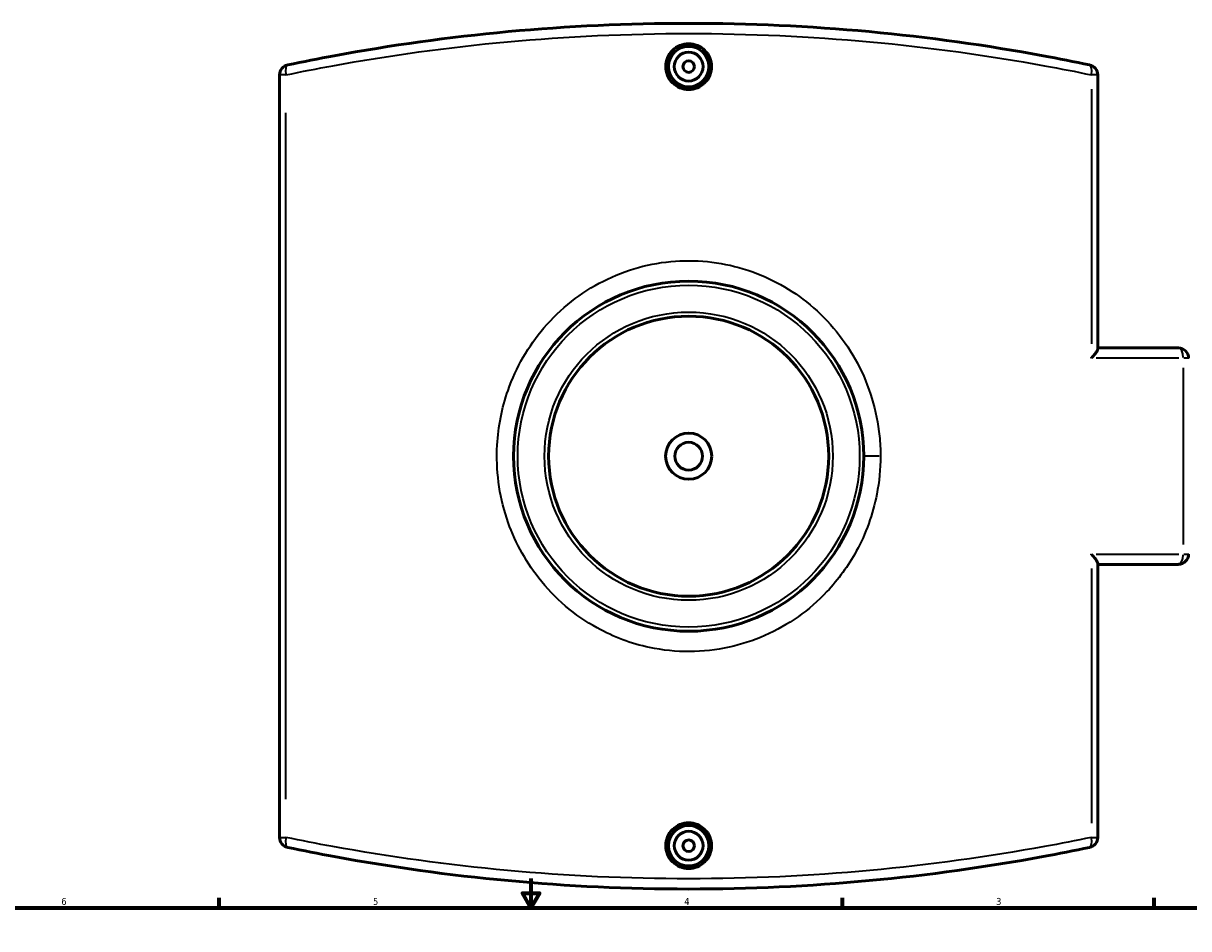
# Model space of a CAD drawing. Header units: inches. Extents: x -5.8 to 56.1, y -16.1 to 36.8.
# Tile 4 of 7: x 10.1 to 26, y 20.7 to 33.1. Entities that reach past the tile are written whole.
import ezdxf

# ---------------------------------------------------------------- set-up
doc = ezdxf.new("R2010")
doc.units = ezdxf.units.IN
doc.header["$MEASUREMENT"] = 0
for name, color, linetype, lineweight in [('Border (ANSI)', 7, 'Continuous', 70), ('Visible (ANSI)', 7, 'Continuous', 50), ('Visible Narrow (ANSI)', 7, 'Continuous', 35)]:
    doc.layers.add(name, color=color, linetype=linetype, lineweight=lineweight)
doc.styles.add('Note Text (ANSI)', font='tahoma.ttf')

# ---------------------------------------------------------------- blocks, each defined once
blk = doc.blocks.new('Borders Default Border')
at = {"layer": 'Border (ANSI)'}
for p, q in [((12.75, 21), (12.75, 21.134)), ((21.25, 21), (21.25, 21.134)), ((25.5, 21), (25.5, 21.134))]:
    blk.add_line(p, q, dxfattribs=at)
at = {"layer": 'Border (ANSI)', "flags": 128}
for points in [[(17, 21.4), (17, 21), (16.885, 21.2), (17.115, 21.2), (17, 21)], [(0.5, 1), (0.5, 21), (33.5, 21), (33.5, 1), (0.5, 1)]]:
    blk.add_lwpolyline(points, dxfattribs=at)
at = {"layer": 'Border (ANSI)', "color": 5, "true_color": 0x0000ff, "char_height": 0.0945, "attachment_point": 7, "style": 'Note Text (ANSI)'}
for s, insert in [('6', (10.595, 21.038)), ('5', (14.847, 21.038)), ('4', (19.092, 21.04)), ('3', (23.346, 21.038))]:
    blk.add_mtext(s, dxfattribs=dict(at, insert=insert))

msp = doc.modelspace()

# ---------------------------------------------------------------- linework, layer by layer
at = {"layer": 'Visible (ANSI)'}
for p, q in [((13.572, 32.363), (13.572, 21.96)), ((24.732, 28.627), (24.732, 32.363)), ((24.732, 28.638), (25.832, 28.638)), ((24.732, 21.96), (24.732, 25.696)), ((25.832, 25.685), (24.732, 25.685))]:
    msp.add_line(p, q, dxfattribs=at)
for centre, radius in [((19.152, 32.476), 0.276), ((19.152, 32.476), 0.197), ((19.152, 32.476), 0.0787), ((19.152, 27.161), 2.388), ((19.152, 27.161), 1.91), ((19.152, 27.161), 0.315), ((19.152, 27.161), 0.189), ((19.152, 21.847), 0.276), ((19.152, 21.847), 0.197), ((19.152, 21.847), 0.0787)]:
    msp.add_circle(centre, radius, dxfattribs=at)
for centre, start, end in [((13.711, 32.363), 101.8383, 180), ((24.592, 32.363), 0, 78.1617), ((25.832, 28.498), 0, 90), ((25.832, 25.825), 270, 0), ((13.711, 21.96), 180, 258.1617), ((24.592, 21.96), 281.8383, 0)]:
    msp.add_arc(centre, 0.139, start, end, dxfattribs=at)
for points, knots in [([(24.621, 32.499), (24.411, 32.543), (24.199, 32.585), (23.218, 32.766), (22.424, 32.877), (20.803, 33.028), (19.977, 33.066), (19.152, 33.066), (18.326, 33.066), (17.501, 33.028), (15.88, 32.877), (15.085, 32.766), (14.104, 32.585), (13.892, 32.543), (13.683, 32.499)], [4.166591, 4.166591, 4.166591, 4.166591, 5.915296, 5.915296, 12.173585, 12.173585, 18.43188, 18.43188, 18.43188, 24.690174, 24.690174, 30.948464, 30.948464, 32.697192, 32.697192, 32.697192, 32.697192]), ([(19.464, 32.476), (19.464, 32.437), (19.456, 32.395), (19.425, 32.318), (19.4, 32.283), (19.345, 32.228), (19.31, 32.204), (19.233, 32.172), (19.191, 32.164), (19.113, 32.164), (19.071, 32.172), (18.994, 32.204), (18.959, 32.228), (18.903, 32.283), (18.879, 32.318), (18.847, 32.395), (18.839, 32.437), (18.839, 32.476), (18.839, 32.515), (18.847, 32.557), (18.879, 32.634), (18.903, 32.669), (18.959, 32.724), (18.994, 32.748), (19.071, 32.78), (19.113, 32.788), (19.191, 32.788), (19.233, 32.78), (19.31, 32.748), (19.345, 32.724), (19.4, 32.669), (19.425, 32.634), (19.456, 32.557), (19.464, 32.515), (19.464, 32.476)], [2.390484, 2.390484, 2.390484, 2.390484, 2.689327, 2.689327, 2.988169, 2.988169, 3.286948, 3.286948, 3.585726, 3.585726, 3.884505, 3.884505, 4.183283, 4.183283, 4.482126, 4.482126, 4.780968, 4.780968, 4.780968, 5.079811, 5.079811, 5.378654, 5.378654, 5.677432, 5.677432, 5.976211, 5.976211, 6.274989, 6.274989, 6.573768, 6.573768, 6.87261, 6.87261, 7.171453, 7.171453, 7.171453, 7.171453]), ([(24.645, 28.498), (24.645, 28.498), (24.645, 28.499), (24.659, 28.513), (24.672, 28.528), (24.694, 28.556), (24.704, 28.569), (24.72, 28.594), (24.726, 28.606), (24.731, 28.62), (24.732, 28.624), (24.732, 28.627)], [-0.0011904, -0.0011904, -0.0011904, -0.0011904, 0, 0, 0.1585676, 0.1585676, 0.3096824, 0.3096824, 0.4630942, 0.4630942, 0.5347958, 0.5347958, 0.5347958, 0.5347958]), ([(24.732, 25.696), (24.732, 25.702), (24.729, 25.71), (24.719, 25.731), (24.71, 25.746), (24.684, 25.781), (24.665, 25.803), (24.645, 25.824), (24.645, 25.825), (24.645, 25.825)], [0, 0, 0, 0, 0.1263698, 0.1263698, 0.3011161, 0.3011161, 0.5294745, 0.5294745, 0.5306523, 0.5306523, 0.5306523, 0.5306523]), ([(19.464, 21.847), (19.464, 21.808), (19.456, 21.766), (19.425, 21.689), (19.4, 21.654), (19.345, 21.599), (19.31, 21.575), (19.233, 21.543), (19.191, 21.535), (19.113, 21.535), (19.071, 21.543), (18.994, 21.575), (18.959, 21.599), (18.903, 21.654), (18.879, 21.689), (18.847, 21.766), (18.839, 21.808), (18.839, 21.886), (18.847, 21.928), (18.879, 22.005), (18.903, 22.04), (18.959, 22.095), (18.994, 22.119), (19.071, 22.151), (19.113, 22.159), (19.191, 22.159), (19.233, 22.151), (19.31, 22.119), (19.345, 22.095), (19.4, 22.04), (19.425, 22.005), (19.456, 21.928), (19.464, 21.886), (19.464, 21.847)], [0, 0, 0, 0, 0.298843, 0.298843, 0.597685, 0.597685, 0.896464, 0.896464, 1.195242, 1.195242, 1.494021, 1.494021, 1.792799, 1.792799, 2.091642, 2.091642, 2.390484, 2.390484, 2.689327, 2.689327, 2.988169, 2.988169, 3.286948, 3.286948, 3.585726, 3.585726, 3.884505, 3.884505, 4.183283, 4.183283, 4.482126, 4.482126, 4.780968, 4.780968, 4.780968, 4.780968]), ([(13.683, 21.824), (13.892, 21.78), (14.104, 21.738), (15.085, 21.557), (15.88, 21.446), (17.501, 21.295), (18.326, 21.256), (19.152, 21.256), (19.977, 21.256), (20.803, 21.295), (22.424, 21.446), (23.218, 21.557), (24.199, 21.738), (24.411, 21.78), (24.621, 21.824)], [1.393786, 1.393786, 1.393786, 1.393786, 3.142514, 3.142514, 9.400804, 9.400804, 15.659098, 15.659098, 15.659098, 21.917393, 21.917393, 28.175682, 28.175682, 29.924387, 29.924387, 29.924387, 29.924387])]:
    msp.add_open_spline(points, degree=3, knots=knots, dxfattribs=at)
at = {"layer": 'Visible Narrow (ANSI)'}
for p, q in [((13.651, 32.363), (13.572, 32.363)), ((24.732, 32.363), (24.653, 32.363)), ((24.645, 32.17), (24.645, 28.692)), ((13.659, 22.48), (13.659, 31.843)), ((25.836, 28.498), (24.709, 28.498)), ((25.972, 28.498), (25.904, 28.498)), ((25.897, 28.365), (25.897, 25.958)), ((21.749, 27.161), (21.54, 27.161)), ((24.709, 25.825), (25.836, 25.825)), ((25.904, 25.825), (25.972, 25.825)), ((24.645, 25.631), (24.645, 22.153)), ((13.572, 21.96), (13.651, 21.96)), ((24.653, 21.96), (24.732, 21.96))]:
    msp.add_line(p, q, dxfattribs=at)
for radius in [2.332, 1.966]:
    msp.add_circle((19.152, 27.161), radius, dxfattribs=at)
for centre, major_axis, ratio, start_param, end_param in [((13.711, 32.363), (-0.029, 0.136), 0.371222, 0.074657, 1.418485), ((24.592, 32.363), (0.029, 0.136), 0.371222, 4.864701, 6.208528), ((25.832, 28.498), (0, 0.139), 0.464331, 4.790929, 6.204645), ((25.832, 25.825), (0, -0.139), 0.464331, 0.07854, 1.492257), ((13.711, 21.96), (-0.029, -0.136), 0.371222, 4.864701, 6.208528), ((24.592, 21.96), (0.029, -0.136), 0.371222, 0.074657, 1.418485)]:
    msp.add_ellipse(centre, major_axis=major_axis, ratio=ratio, start_param=start_param, end_param=end_param, dxfattribs=at)
for points, knots in [([(13.659, 32.363), (13.869, 32.407), (14.082, 32.448), (15.067, 32.628), (15.865, 32.739), (17.493, 32.889), (18.323, 32.927), (19.152, 32.927), (19.981, 32.927), (20.81, 32.889), (22.438, 32.739), (23.236, 32.628), (24.222, 32.448), (24.435, 32.407), (24.645, 32.363)], [-32.697192, -32.697192, -32.697192, -32.697192, -30.948464, -30.948464, -24.690174, -24.690174, -18.43188, -18.43188, -18.43188, -12.173585, -12.173585, -5.915296, -5.915296, -4.166591, -4.166591, -4.166591, -4.166591]), ([(21.768, 27.161), (21.768, 27.253), (21.764, 27.344), (21.719, 27.782), (21.616, 28.122), (21.292, 28.734), (21.071, 29.007), (20.556, 29.436), (20.266, 29.597), (19.64, 29.803), (19.303, 29.845), (18.63, 29.798), (18.294, 29.704), (17.681, 29.394), (17.404, 29.176), (16.965, 28.663), (16.798, 28.372), (16.604, 27.819), (16.554, 27.567), (16.521, 26.974), (16.566, 26.633), (16.768, 26.019), (16.916, 25.742), (17.324, 25.22), (17.597, 24.987), (18.128, 24.694), (18.369, 24.604), (18.975, 24.475), (19.348, 24.477), (19.871, 24.592), (20.034, 24.645), (20.508, 24.854), (20.798, 25.059), (21.193, 25.478), (21.328, 25.663), (21.57, 26.106), (21.665, 26.37), (21.751, 26.813), (21.768, 26.987), (21.768, 27.161)], [-36.625182, -36.625182, -36.625182, -36.625182, -36.026761, -36.026761, -33.743119, -33.743119, -31.459137, -31.459137, -29.288137, -29.288137, -27.066965, -27.066965, -24.785698, -24.785698, -22.487752, -22.487752, -20.311914, -20.311914, -18.640056, -18.640056, -16.429403, -16.429403, -14.390008, -14.390008, -12.049302, -12.049302, -10.351494, -10.351494, -7.917916, -7.917916, -6.779042, -6.779042, -4.464796, -4.464796, -2.961791, -2.961791, -1.13915, -1.13915, 0, 0, 0, 0]), ([(24.645, 21.96), (24.435, 21.916), (24.222, 21.875), (23.236, 21.695), (22.438, 21.584), (20.81, 21.434), (19.981, 21.396), (19.152, 21.396), (18.323, 21.396), (17.493, 21.434), (15.865, 21.584), (15.067, 21.695), (14.082, 21.875), (13.869, 21.916), (13.659, 21.96)], [-29.924387, -29.924387, -29.924387, -29.924387, -28.175682, -28.175682, -21.917393, -21.917393, -15.659098, -15.659098, -15.659098, -9.400804, -9.400804, -3.142514, -3.142514, -1.393786, -1.393786, -1.393786, -1.393786])]:
    msp.add_open_spline(points, degree=3, knots=knots, dxfattribs=at)

# ---------------------------------------------------------------- block references
msp.add_blockref('Borders Default Border', (0, 0))

doc.saveas('drawing.dxf')
